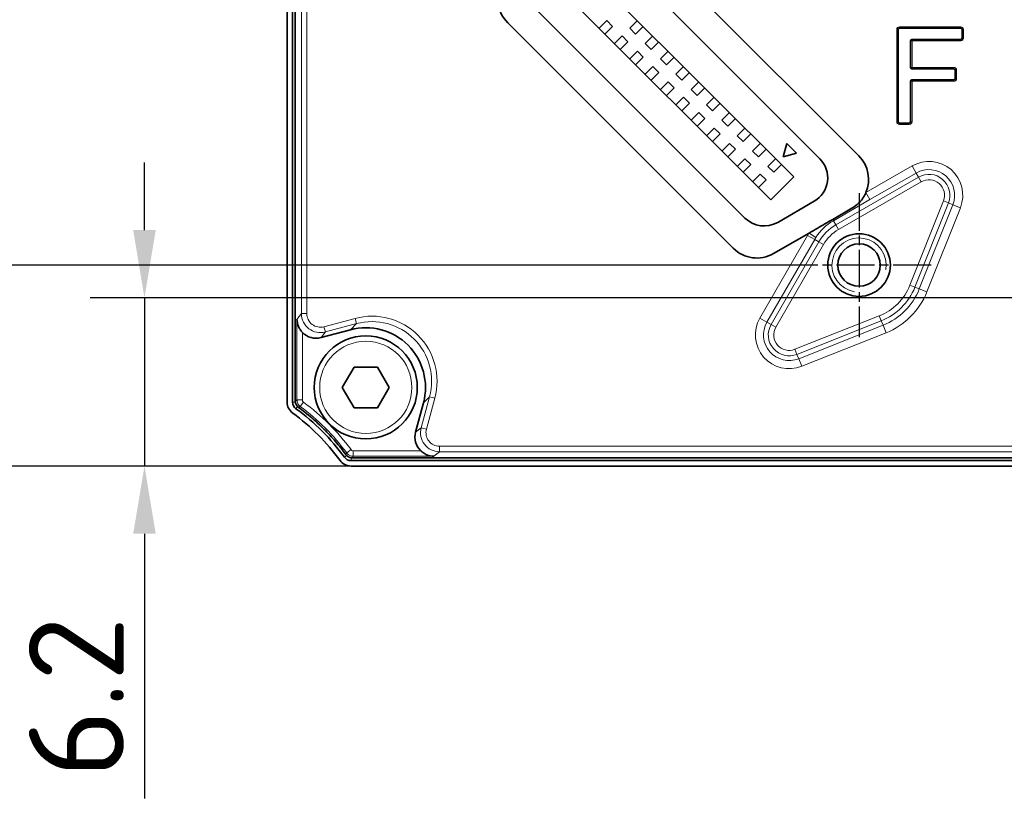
# Model space of a CAD drawing. Header units: millimetres. Extents: x 5 to 415, y 5 to 292.
# Tile 5 of 37: x 128 to 165, y 98 to 126. Entities that reach past the tile are written whole.
import ezdxf

# ---------------------------------------------------------------- set-up
doc = ezdxf.new("R2010")
doc.units = ezdxf.units.MM
doc.linetypes.add('CHAIN', pattern=[0.3543, 0.2362, -0.0295, 0.0591, -0.0295])
doc.linetypes.add('LONG_DASH_DOTTED', pattern=[0.3001, 0.2362, -0.0295, 0.0049, -0.0295])
for name, color, linetype, lineweight in [('Bemaßung (ISO)', 7, 'Continuous', 25), ('Mittelpunktmarkierung (ISO)', 7, 'LONG_DASH_DOTTED', 25), ('Sichtbar (ISO)', 7, 'Continuous', 35), ('Sichtbar schmal (ISO)', 7, 'Continuous', 18)]:
    doc.layers.add(name, color=color, linetype=linetype, lineweight=lineweight)
doc.styles.add('Notiztext (ISO)', font='isocpeur.ttf')
doc.dimstyles.new('Standard (ISO)', dxfattribs={"dimtxt": 3.5, "dimasz": 2.5, "dimexe": 2, "dimexo": 0, "dimgap": 0.762, "dimtad": 1, "dimtoh": 1, "dimdec": 8, "dimrnd": 1e-08, "dimdsep": 46, "dimtxsty": 'Notiztext (ISO)', "dimcen": 0.09, "dimdle": 10, "dimclrd": 256, "dimclre": 256, "dimclrt": 256, "dimadec": 6, "dimazin": 2, "dimtfac": 0.514286, "dimtdec": 3, "dimtmove": 0, "dimatfit": 3, "dimfxl": 1, "dimtolj": 1, "dimlwd": -1, "dimlwe": -1, "dimarcsym": 0})

# ---------------------------------------------------------------- blocks, each defined once
blk = doc.blocks.new('*D27')
at = {"layer": 'Bemaßung (ISO)', "transparency": 16777216}
for p, q in [((170.338, 161.722), (84.852, 161.722)), ((86.852, 159.222), (86.852, 112.522)), ((140.493, 110.022), (84.852, 110.022))]:
    blk.add_line(p, q, dxfattribs=at)
for points in [[(86.435, 159.222), (87.269, 159.222), (86.852, 161.722)], [(86.435, 112.522), (87.269, 112.522), (86.852, 110.022)]]:
    blk.add_solid(points, dxfattribs=at)
at = {"layer": 'Defpoints', "color": 0, "transparency": 16777216}
for p in [(170.338, 161.722), (86.852, 110.022), (140.493, 110.022)]:
    blk.add_point(p, dxfattribs=at)
at = {"layer": 'Bemaßung (ISO)', "transparency": 16777216, "insert": (82.59, 132.372), "char_height": 3.5, "attachment_point": 1, "rotation": 90, "style": 'Notiztext (ISO)'}
blk.add_mtext('\\A1;51.7', dxfattribs=at)
blk = doc.blocks.new('*D28')
at = {"layer": 'Bemaßung (ISO)', "transparency": 16777216}
for p, q in [((139.182, 157.722), (93.317, 157.722)), ((95.317, 155.222), (95.317, 112.522)), ((140.493, 110.022), (93.317, 110.022))]:
    blk.add_line(p, q, dxfattribs=at)
for points in [[(94.9, 155.222), (95.734, 155.222), (95.317, 157.722)], [(94.9, 112.522), (95.734, 112.522), (95.317, 110.022)]]:
    blk.add_solid(points, dxfattribs=at)
at = {"layer": 'Defpoints', "color": 0, "transparency": 16777216}
for p in [(139.182, 157.722), (95.317, 110.022), (140.493, 110.022)]:
    blk.add_point(p, dxfattribs=at)
at = {"layer": 'Bemaßung (ISO)', "transparency": 16777216, "insert": (91.055, 129.847), "char_height": 3.5, "attachment_point": 1, "rotation": 90, "style": 'Notiztext (ISO)'}
blk.add_mtext('\\A1;47.7', dxfattribs=at)
blk = doc.blocks.new('*D29')
at = {"layer": 'Bemaßung (ISO)', "transparency": 16777216}
for p, q in [((142.996, 149.21), (101.327, 149.21)), ((103.327, 146.71), (103.327, 112.522)), ((140.493, 110.022), (101.327, 110.022))]:
    blk.add_line(p, q, dxfattribs=at)
for points in [[(102.91, 146.71), (103.744, 146.71), (103.327, 149.21)], [(102.91, 112.522), (103.744, 112.522), (103.327, 110.022)]]:
    blk.add_solid(points, dxfattribs=at)
at = {"layer": 'Defpoints', "color": 0, "transparency": 16777216}
for p in [(142.996, 149.21), (103.327, 110.022), (140.493, 110.022)]:
    blk.add_point(p, dxfattribs=at)
at = {"layer": 'Bemaßung (ISO)', "transparency": 16777216, "insert": (99.065, 125.766), "char_height": 3.5, "attachment_point": 1, "rotation": 90, "style": 'Notiztext (ISO)'}
blk.add_mtext('\\A1;39.2', dxfattribs=at)
blk = doc.blocks.new('*D30')
at = {"layer": 'Bemaßung (ISO)', "transparency": 16777216}
for p, q in [((156.572, 135.634), (109.519, 135.634)), ((111.519, 133.134), (111.519, 112.522)), ((140.493, 110.022), (109.519, 110.022))]:
    blk.add_line(p, q, dxfattribs=at)
for points in [[(111.102, 133.134), (111.936, 133.134), (111.519, 135.634)], [(111.102, 112.522), (111.936, 112.522), (111.519, 110.022)]]:
    blk.add_solid(points, dxfattribs=at)
at = {"layer": 'Defpoints', "color": 0, "transparency": 16777216}
for p in [(156.572, 135.634), (111.519, 110.022), (140.493, 110.022)]:
    blk.add_point(p, dxfattribs=at)
at = {"layer": 'Bemaßung (ISO)', "transparency": 16777216, "insert": (107.257, 118.978), "char_height": 3.5, "attachment_point": 1, "rotation": 90, "style": 'Notiztext (ISO)'}
blk.add_mtext('\\A1;25.6', dxfattribs=at)
blk = doc.blocks.new('*D31')
at = {"layer": 'Bemaßung (ISO)', "transparency": 16777216}
for p, q in [((142.996, 131.01), (117.074, 131.01)), ((119.074, 128.51), (119.074, 112.522)), ((140.493, 110.022), (117.074, 110.022))]:
    blk.add_line(p, q, dxfattribs=at)
for points in [[(118.657, 128.51), (119.49, 128.51), (119.074, 131.01)], [(118.657, 112.522), (119.49, 112.522), (119.074, 110.022)]]:
    blk.add_solid(points, dxfattribs=at)
at = {"layer": 'Defpoints', "color": 0, "transparency": 16777216}
for p in [(142.996, 131.01), (119.074, 110.022), (140.493, 110.022)]:
    blk.add_point(p, dxfattribs=at)
at = {"layer": 'Bemaßung (ISO)', "transparency": 16777216, "insert": (114.812, 118.766), "char_height": 3.5, "attachment_point": 1, "rotation": 90, "style": 'Notiztext (ISO)'}
blk.add_mtext('\\A1;21', dxfattribs=at)
blk = doc.blocks.new('*D32')
at = {"layer": 'Bemaßung (ISO)', "transparency": 16777216}
for p, q in [((125.263, 119.934), (125.263, 122.434)), ((156.572, 117.434), (123.263, 117.434)), ((125.263, 117.434), (125.263, 110.022)), ((140.493, 110.022), (123.263, 110.022)), ((125.263, 107.522), (125.263, 97.581))]:
    blk.add_line(p, q, dxfattribs=at)
for points in [[(124.847, 119.934), (125.68, 119.934), (125.263, 117.434)], [(124.847, 107.522), (125.68, 107.522), (125.263, 110.022)]]:
    blk.add_solid(points, dxfattribs=at)
at = {"layer": 'Defpoints', "color": 0, "transparency": 16777216}
for p in [(156.572, 117.434), (125.263, 110.022), (140.493, 110.022)]:
    blk.add_point(p, dxfattribs=at)
at = {"layer": 'Bemaßung (ISO)', "transparency": 16777216, "insert": (121.001, 98.343), "char_height": 3.5, "attachment_point": 1, "rotation": 90, "style": 'Notiztext (ISO)'}
blk.add_mtext('\\A1;7.4', dxfattribs=at)
blk = doc.blocks.new('*D33')
at = {"layer": 'Bemaßung (ISO)', "transparency": 16777216}
for p, q in [((132.878, 118.722), (132.878, 121.222)), ((168.118, 116.222), (130.878, 116.222)), ((132.878, 116.222), (132.878, 110.022)), ((140.493, 110.022), (130.878, 110.022)), ((132.878, 107.522), (132.878, 97.756))]:
    blk.add_line(p, q, dxfattribs=at)
for points in [[(132.461, 118.722), (133.294, 118.722), (132.878, 116.222)], [(132.461, 107.522), (133.294, 107.522), (132.878, 110.022)]]:
    blk.add_solid(points, dxfattribs=at)
at = {"layer": 'Defpoints', "color": 0, "transparency": 16777216}
for p in [(168.118, 116.222), (132.878, 110.022), (140.493, 110.022)]:
    blk.add_point(p, dxfattribs=at)
at = {"layer": 'Bemaßung (ISO)', "transparency": 16777216, "insert": (128.616, 98.518), "char_height": 3.5, "attachment_point": 1, "rotation": 90, "style": 'Notiztext (ISO)'}
blk.add_mtext('\\A1;6.2', dxfattribs=at)
blk = doc.blocks.new('*D36')
at = {"layer": 'Bemaßung (ISO)', "transparency": 16777216}
for p, q in [((138.138, 169.667), (138.138, 198.249)), ((171.438, 119.542), (171.438, 198.249)), ((140.638, 196.249), (168.938, 196.249))]:
    blk.add_line(p, q, dxfattribs=at)
for points in [[(140.638, 196.665), (140.638, 195.832), (138.138, 196.249)], [(168.938, 196.665), (168.938, 195.832), (171.438, 196.249)]]:
    blk.add_solid(points, dxfattribs=at)
at = {"layer": 'Defpoints', "color": 0, "transparency": 16777216}
for p in [(171.438, 196.249), (138.138, 169.667), (171.438, 119.542)]:
    blk.add_point(p, dxfattribs=at)
at = {"layer": 'Bemaßung (ISO)', "transparency": 16777216, "insert": (150.938, 200.511), "char_height": 3.5, "attachment_point": 1, "style": 'Notiztext (ISO)'}
blk.add_mtext('\\A1;33.3', dxfattribs=at)

msp = doc.modelspace()

# ---------------------------------------------------------------- linework, layer by layer
at = {"layer": 'Mittelpunktmarkierung (ISO)', "linetype": 'CHAIN', "ltscale": 5.898996}
for p, q in [((159.22654203, 120.08825685), (159.22654203, 114.77953065)), ((161.88090514, 117.43389375), (156.57217893, 117.43389375))]:
    msp.add_line(p, q, dxfattribs=at)
at = {"layer": 'Sichtbar (ISO)'}
for p, q in [((138.13831693, 112.37711885), (138.13831693, 169.66711885)), ((138.33831693, 169.66711885), (138.33831693, 112.37711885)), ((138.43831693, 112.42646334), (138.43831693, 169.61777435)), ((149.67660882, 131.00019348), (159.21639157, 121.46041073)), ((149.57453447, 129.56077504), (157.77697313, 121.35833638)), ((148.90278303, 128.60618089), (156.82237898, 120.68658494)), ((155.97385084, 119.8380568), (148.05425489, 127.75765275)), ((155.01789636, 119.16766568), (147.38386377, 126.80169827)), ((154.58993587, 118.0541334), (146.27033149, 126.37373778)), ((149.64524515, 126.16666249), (149.92808786, 126.44950521)), ((150.1402199, 126.23737317), (149.92808786, 126.44950521)), ((151.05945871, 126.44950521), (150.776616, 126.16666249)), ((149.85737718, 125.95453046), (150.1402199, 126.23737317)), ((150.776616, 126.16666249), (150.98874803, 125.95453046)), ((151.27159075, 126.23737317), (150.98874803, 125.95453046)), ((160.66587589, 126.12081154), (160.66587589, 122.72342585)), ((162.97682677, 126.17080964), (160.71587399, 126.17080964)), ((163.02682486, 125.80993495), (163.02682486, 126.12081154)), ((150.21093057, 125.60097707), (150.49377329, 125.88381978)), ((150.42306261, 125.38884504), (150.70590532, 125.67168775)), ((150.70590532, 125.67168775), (150.49377329, 125.88381978)), ((151.62514414, 125.88381978), (151.34230142, 125.60097707)), ((151.83727617, 125.67168775), (151.55443346, 125.38884504)), ((161.12743465, 124.72423764), (161.12743465, 125.70993875)), ((161.17743275, 125.75993685), (162.97682677, 125.75993685)), ((150.776616, 125.03529164), (151.05945871, 125.31813436)), ((151.27159075, 125.10600232), (151.05945871, 125.31813436)), ((151.34230142, 125.60097707), (151.55443346, 125.38884504)), ((152.19082956, 125.31813436), (151.90798685, 125.03529164)), ((150.98874803, 124.82315961), (151.27159075, 125.10600232)), ((151.90798685, 125.03529164), (152.12011888, 124.82315961)), ((152.40296159, 125.10600232), (152.12011888, 124.82315961)), ((151.34230142, 124.46960622), (151.62514414, 124.75244893)), ((151.55443346, 124.25747419), (151.83727617, 124.5403169)), ((151.83727617, 124.5403169), (151.62514414, 124.75244893)), ((152.75651499, 124.75244893), (152.47367227, 124.46960622)), ((152.96864702, 124.5403169), (152.68580431, 124.25747419)), ((162.72072921, 124.67423954), (161.17743275, 124.67423954)), ((162.77072731, 124.31336485), (162.77072731, 124.62424144)), ((151.90798685, 123.90392079), (152.19082956, 124.18676351)), ((152.40296159, 123.97463147), (152.19082956, 124.18676351)), ((152.47367227, 124.46960622), (152.68580431, 124.25747419)), ((153.32220041, 124.18676351), (153.0393577, 123.90392079)), ((161.12743465, 122.72342585), (161.12743465, 124.21336866)), ((161.17743275, 124.26336675), (162.72072921, 124.26336675)), ((152.12011888, 123.69178876), (152.40296159, 123.97463147)), ((153.0393577, 123.90392079), (153.25148973, 123.69178876)), ((153.53433244, 123.97463147), (153.25148973, 123.69178876)), ((152.47367227, 123.33823537), (152.75651499, 123.62107808)), ((152.96864702, 123.40894605), (152.75651499, 123.62107808)), ((153.88788584, 123.62107808), (153.60504312, 123.33823537)), ((152.68580431, 123.12610334), (152.96864702, 123.40894605)), ((153.60504312, 123.33823537), (153.81717516, 123.12610334)), ((154.10001787, 123.40894605), (153.81717516, 123.12610334)), ((153.0393577, 122.77254994), (153.32220041, 123.05539266)), ((153.25148973, 122.56041791), (153.53433244, 122.84326062)), ((153.53433244, 122.84326062), (153.32220041, 123.05539266)), ((154.45357126, 123.05539266), (154.17072855, 122.77254994)), ((154.17072855, 122.77254994), (154.38286058, 122.56041791)), ((154.66570329, 122.84326062), (154.38286058, 122.56041791)), ((153.60504312, 122.20686452), (153.88788584, 122.48970723)), ((154.10001787, 122.2775752), (153.88788584, 122.48970723)), ((155.01925669, 122.48970723), (154.73641397, 122.20686452)), ((160.71587399, 122.67342776), (161.07743656, 122.67342776)), ((153.81717516, 121.99473249), (154.10001787, 122.2775752)), ((154.73641397, 122.20686452), (154.94854601, 121.99473249)), ((155.23138872, 122.2775752), (154.94854601, 121.99473249)), ((154.17072855, 121.64117909), (154.45357126, 121.92402181)), ((154.38286058, 121.42904706), (154.66570329, 121.71188977)), ((154.66570329, 121.71188977), (154.45357126, 121.92402181)), ((155.58494211, 121.92402181), (155.3020994, 121.64117909)), ((155.3020994, 121.64117909), (155.51423143, 121.42904706)), ((155.79707414, 121.71188977), (155.51423143, 121.42904706)), ((156.43347025, 121.42904706), (156.56287977, 121.91200997)), ((156.56287977, 121.91200997), (156.91643316, 121.55845658)), ((154.73641397, 121.07549367), (155.01925669, 121.35833638)), ((155.23138872, 121.14620435), (155.01925669, 121.35833638)), ((156.15062754, 121.35833638), (155.86778482, 121.07549367)), ((156.91643316, 121.55845658), (156.43347025, 121.42904706)), ((154.94854601, 120.86336164), (155.23138872, 121.14620435)), ((155.86778482, 121.07549367), (156.07991686, 120.86336164)), ((156.36275957, 121.14620435), (156.07991686, 120.86336164)), ((155.3020994, 120.50980825), (155.58494211, 120.79265096)), ((155.79707414, 120.58051892), (155.51423143, 120.29767621)), ((155.79707414, 120.58051892), (155.58494211, 120.79265096)), ((156.82237898, 120.68658494), (155.97385084, 119.8380568)), ((157.56986635, 119.7852042), (156.22500314, 119.00874706)), ((158.25302653, 119.12007206), (158.96003163, 119.52826164)), ((157.3815125, 118.6131652), (156.07467721, 117.85866349)), ((140.47017631, 115.04749362), (139.3872735, 114.75733069)), ((140.17229153, 112.92211885), (140.60530423, 113.67211885)), ((140.60530423, 113.67211885), (141.47132964, 113.67211885)), ((141.47132964, 113.67211885), (141.90434234, 112.92211885)), ((140.60530423, 112.17211885), (140.17229153, 112.92211885)), ((141.90434234, 112.92211885), (141.47132964, 112.17211885)), ((142.87352878, 111.27107541), (143.16369171, 112.35397822)), ((141.47132964, 112.17211885), (140.60530423, 112.17211885)), ((140.49331693, 110.22211885), (191.78331693, 110.22211885)), ((191.78331693, 110.02211885), (140.49331693, 110.02211885)), ((191.73397244, 110.32211885), (140.54266143, 110.32211885))]:
    msp.add_line(p, q, dxfattribs=at)
for centre, radius in [((159.22654203, 117.43389375), 1.1543631), ((159.22654203, 117.43389375), 0.7835), ((141.03831693, 112.92211885), 1.9)]:
    msp.add_circle(centre, radius, dxfattribs=at)
for centre, radius, start, end in [((147.14007283, 127.24347912), 1.23, 150, 225), ((157.06986635, 120.6512296), 1, 300, 45), ((158.34665023, 120.59066939), 1.23, 336.863129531, 45), ((155.72500314, 119.87477247), 1, 225, 300), ((155.45967721, 118.92387474), 1.23, 225, 300), ((138.63831693, 112.37711885), 0.5, 180, 233.773067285), ((138.63831693, 112.37711885), 0.3, 180, 233.983657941), ((133.55584657, 105.43964848), 8.1, 36.226932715, 53.773067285), ((133.69898272, 105.58278463), 8.1, 36.016342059, 53.983657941), ((140.49331693, 110.52211885), 0.5, 216.226932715, 270), ((140.49331693, 110.52211885), 0.3, 216.016342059, 270)]:
    msp.add_arc(centre, radius, start, end, dxfattribs=at)
for centre, major_axis, ratio, start_param, end_param in [((160.7158778, 126.12080773), (-0.03535803, 0.03535803), 0.9999238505, 5.49782522, 7.0685453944), ((162.97682296, 126.12080773), (0.03535803, 0.03535803), 0.9999238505, 5.49782522, 7.0685453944), ((161.17743656, 125.70993495), (-0.03535803, 0.03535803), 0.9999238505, 5.49782522, 7.0685453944), ((162.97682296, 125.80993875), (0.03535803, -0.03535803), 0.9999238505, 5.49782522, 7.0685453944), ((161.17743656, 124.72424144), (-0.03535803, -0.03535803), 0.9999238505, 5.49782522, 7.0685453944), ((162.7207254, 124.62423764), (0.03535803, 0.03535803), 0.9999238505, 5.49782522, 7.0685453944), ((161.17743656, 124.21336485), (-0.03535803, 0.03535803), 0.9999238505, 5.49782522, 7.0685453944), ((162.7207254, 124.31336866), (0.03535803, -0.03535803), 0.9999238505, 5.49782522, 7.0685453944), ((160.7158778, 122.72342966), (-0.03535803, -0.03535803), 0.9999238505, 5.49782522, 7.0685453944), ((161.07743275, 122.72342966), (0.03535803, -0.03535803), 0.9999238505, 5.49782522, 7.0685453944), ((141.03725041, 112.92105233), (1.55776686, 1.55776686), 0.9986314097, 5.2365809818, 7.3297896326), ((139.20664208, 115.43387239), (-0.42652705, -0.55586088), 0.9990761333, 6.1317814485, 7.1990367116), ((143.55007048, 111.09044399), (-0.55586088, -0.42652705), 0.9990761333, 5.3673339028, 6.4345891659)]:
    msp.add_ellipse(centre, major_axis=major_axis, ratio=ratio, start_param=start_param, end_param=end_param, dxfattribs=at)
for points, knots in [([(159.47771989, 120.10736678), (159.46595137, 120.07981744), (159.45311787, 120.05268306), (159.40372545, 119.95767762), (159.36142248, 119.89249016), (159.21646337, 119.71011725), (159.09590947, 119.60671075), (158.96003163, 119.52826164)], [0.455640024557, 0.455640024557, 0.455640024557, 0.455640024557, 0.464823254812, 0.464823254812, 0.488357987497, 0.488357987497, 0.535427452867, 0.535427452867, 0.535427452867, 0.535427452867]), ([(158.25302653, 119.12007206), (158.07192588, 119.01551355), (157.86115925, 118.89208664), (157.58935269, 118.73362138), (157.47642294, 118.66796177), (157.3815125, 118.6131652)], [0.318662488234, 0.318662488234, 0.318662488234, 0.318662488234, 0.381397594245, 0.381397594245, 0.414275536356, 0.414275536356, 0.414275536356, 0.414275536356]), ([(138.50130203, 115.4266005), (138.50247689, 115.34411718), (138.51961298, 115.25563087), (138.57171604, 115.13035412), (138.59332636, 115.08982268), (138.64293492, 115.01506509), (138.67050589, 114.98066555), (138.7012335, 114.94864235)], [0, 0, 0, 0, 0.028171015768, 0.028171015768, 0.042256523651, 0.042256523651, 0.055589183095, 0.055589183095, 0.055589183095, 0.055589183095]), ([(138.560804, 112.18467009), (138.53662719, 112.20241765), (138.51523965, 112.22371288), (138.46890858, 112.28614055), (138.4497752, 112.33149735), (138.44000276, 112.39202564), (138.43874999, 112.40547949), (138.43841092, 112.41902146), (138.4383489, 112.42149868), (138.43831749, 112.42397931), (138.43831693, 112.42646334)], [11.1360574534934, 11.1360574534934, 11.1360574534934, 11.1360574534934, 11.1392016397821, 11.1392016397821, 11.144232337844, 11.144232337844, 11.1456510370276, 11.1456510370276, 11.1456510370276, 11.1459105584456, 11.1459105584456, 11.1459105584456, 11.1459105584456]), ([(140.30086818, 110.44460592), (140.17894003, 110.61078247), (140.05150197, 110.77125809), (139.78315774, 111.08406215), (139.64255757, 111.23580644), (139.35077063, 111.52750262), (139.19962242, 111.66750682), (138.88745617, 111.93530389), (138.72712575, 112.06263541), (138.560804, 112.18467009)], [10.8830896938, 10.8830896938, 10.8830896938, 10.8830896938, 10.94620089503, 10.94620089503, 11.00970265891, 11.00970265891, 11.07294625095, 11.07294625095, 11.13605745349, 11.13605745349, 11.13605745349, 11.13605745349]), ([(140.54266143, 110.32211885), (140.51266986, 110.32212561), (140.4829891, 110.32662061), (140.40893932, 110.34940152), (140.36679263, 110.37448733), (140.3229134, 110.41748159), (140.31374397, 110.42779284), (140.30530996, 110.43870856), (140.30380615, 110.44065486), (140.30232548, 110.44262069), (140.30086818, 110.44460592)], [10.8732365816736, 10.8732365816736, 10.8732365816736, 10.8732365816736, 10.876370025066, 10.876370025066, 10.8813835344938, 10.8813835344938, 10.8828315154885, 10.8828315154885, 10.8828315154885, 10.8830896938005, 10.8830896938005, 10.8830896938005, 10.8830896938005]), ([(143.06484044, 110.58503541), (143.09686364, 110.5543078), (143.13126318, 110.52673683), (143.20602077, 110.47712828), (143.24655221, 110.45551795), (143.37182896, 110.4034149), (143.46031527, 110.38627881), (143.54279859, 110.38510395)], [0.126506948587, 0.126506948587, 0.126506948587, 0.126506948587, 0.139839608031, 0.139839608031, 0.153925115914, 0.153925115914, 0.182096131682, 0.182096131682, 0.182096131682, 0.182096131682])]:
    msp.add_open_spline(points, degree=3, knots=knots, dxfattribs=at)
at = {"layer": 'Sichtbar schmal (ISO)'}
for p, q in [((138.66627334, 156.65452249), (138.66627334, 115.64159529)), ((138.86620481, 115.64159529), (138.86620481, 155.32441379)), ((160.6150013, 126.12168804), (160.6150013, 122.72254936)), ((160.6150013, 126.12168804), (160.6649994, 126.12168804)), ((160.6649994, 126.12168804), (160.66587589, 126.12081154)), ((160.6649994, 122.72254936), (160.6649994, 126.12168804)), ((160.71587399, 126.17080964), (160.71499749, 126.17168613)), ((160.71499749, 126.17168613), (162.97770326, 126.17168613)), ((162.97770326, 126.22168423), (160.7150013, 126.22168423)), ((162.97770326, 126.17168613), (162.97682677, 126.17080964)), ((162.97770326, 126.22168423), (162.97770326, 126.17168613)), ((163.02682486, 126.12081154), (163.02770136, 126.12168804)), ((163.02770136, 126.12168804), (163.02770136, 125.80905845)), ((163.07769946, 125.80905845), (163.07769946, 126.12168423)), ((161.12743465, 125.70993875), (161.12831115, 125.70906226)), ((161.12831115, 125.70906226), (161.12831115, 124.72511413)), ((161.12831115, 125.70906226), (161.17830924, 125.70906226)), ((161.17830924, 125.75906036), (161.17743275, 125.75993685)), ((162.97770326, 125.75906036), (161.17830924, 125.75906036)), ((161.17830924, 125.70906226), (161.17830924, 125.75906036)), ((161.17830924, 125.70906226), (162.97769946, 125.70906226)), ((161.17830924, 124.72511413), (161.17830924, 125.70906226)), ((162.97682677, 125.75993685), (162.97770326, 125.75906036)), ((163.02770136, 125.80905845), (163.02682486, 125.80993495)), ((163.07769946, 125.80905845), (163.02770136, 125.80905845)), ((161.12831115, 124.72511413), (161.12743465, 124.72423764)), ((161.17830924, 124.72511413), (161.12831115, 124.72511413)), ((161.17743275, 124.67423954), (161.17830924, 124.67511604)), ((162.72160571, 124.72511413), (161.17830924, 124.72511413)), ((161.17830924, 124.67511604), (161.17830924, 124.72511413)), ((161.17830924, 124.67511604), (162.72160571, 124.67511604)), ((162.72160571, 124.67511604), (162.72072921, 124.67423954)), ((162.72160571, 124.72511413), (162.72160571, 124.67511604)), ((162.77072731, 124.62424144), (162.7716038, 124.62511794)), ((162.7716038, 124.62511794), (162.7716038, 124.31248836)), ((162.8216019, 124.31248836), (162.8216019, 124.62511413)), ((161.12743465, 124.21336866), (161.12831115, 124.21249216)), ((161.12831115, 124.21249216), (161.12831115, 122.72254936)), ((161.12831115, 124.21249216), (161.17830924, 124.21249216)), ((161.17830924, 124.26249026), (161.17743275, 124.26336675)), ((162.72160571, 124.26249026), (161.17830924, 124.26249026)), ((161.17830924, 124.21249216), (161.17830924, 124.26249026)), ((161.17830924, 124.21249216), (162.7216019, 124.21249216)), ((161.17830924, 122.72254936), (161.17830924, 124.21249216)), ((162.72072921, 124.26336675), (162.72160571, 124.26249026)), ((162.7716038, 124.31248836), (162.77072731, 124.31336485)), ((162.8216019, 124.31248836), (162.7716038, 124.31248836)), ((160.6649994, 122.72254936), (160.6150013, 122.72254936)), ((160.66587589, 122.72342585), (160.6649994, 122.72254936)), ((161.12831115, 122.72254936), (161.12743465, 122.72342585)), ((161.17830924, 122.72254936), (161.12831115, 122.72254936)), ((160.71499749, 122.67255126), (160.71587399, 122.67342776)), ((161.07831305, 122.67255126), (160.71499749, 122.67255126)), ((160.71499749, 122.62255317), (160.71499749, 122.67255126)), ((160.71499749, 122.62255317), (161.07830924, 122.62255317)), ((161.07743656, 122.67342776), (161.07831305, 122.67255126)), ((161.17897967, 121.08958957), (159.47771989, 120.10736678)), ((161.3288883, 120.82994022), (161.17897967, 121.08958957)), ((161.4164949, 120.67820113), (158.36920394, 118.91884688)), ((159.62762852, 119.84771743), (161.3288883, 120.82994022)), ((161.3288883, 120.82994022), (161.4164949, 120.67820113)), ((161.4164949, 120.67820113), (161.51643398, 120.50510156)), ((158.46914303, 118.74574731), (161.51643398, 120.50510156)), ((158.28159734, 119.07058596), (159.62762852, 119.84771743)), ((159.47771989, 120.10736678), (159.62762852, 119.84771743)), ((162.3339666, 119.79859203), (161.09898544, 116.69000772)), ((161.28474132, 116.61621046), (162.51972248, 119.72479477)), ((162.68255608, 119.66010409), (161.44757492, 116.55151978)), ((161.72620874, 116.44082389), (162.9611899, 119.5494082)), ((162.51972248, 119.72479477), (162.3339666, 119.79859203)), ((162.68255608, 119.66010409), (162.51972248, 119.72479477)), ((162.9611899, 119.5494082), (162.68255608, 119.66010409)), ((158.28159734, 119.07058596), (158.25302653, 119.12007206)), ((158.28159734, 119.07058596), (158.36920394, 118.91884688)), ((158.46914303, 118.74574731), (158.36920394, 118.91884688)), ((157.33020046, 118.52874706), (155.57084621, 115.48145611)), ((155.83049556, 115.33154748), (157.58984982, 118.37883844)), ((157.58984982, 118.37883844), (157.33020046, 118.52874706)), ((157.63413615, 118.45169794), (157.3815125, 118.6131652)), ((157.58984982, 118.37883844), (157.7415889, 118.29123184)), ((157.7415889, 118.29123184), (155.98223465, 115.24394088)), ((156.15533422, 115.1440018), (157.91468847, 118.19129275)), ((157.7415889, 118.29123184), (157.91468847, 118.19129275)), ((161.28474132, 116.61621046), (161.09898544, 116.69000772)), ((161.44757492, 116.55151978), (161.28474132, 116.61621046)), ((161.44757492, 116.55151978), (161.72620874, 116.44082389)), ((138.50130203, 115.4266005), (138.66627334, 115.64159529)), ((138.86620481, 115.64159529), (138.66627334, 115.64159529)), ((140.64452228, 115.46670463), (139.49539864, 115.15879788)), ((140.64452228, 115.46670463), (140.69626835, 115.27358566)), ((155.83049556, 115.33154748), (155.57084621, 115.48145611)), ((159.97042806, 115.56145034), (156.86184375, 114.32646918)), ((160.04422532, 115.37569446), (159.97042806, 115.56145034)), ((138.50130203, 115.4266005), (138.50130203, 112.45829542)), ((139.49539864, 115.15879788), (139.54714472, 114.96567891)), ((139.54714472, 114.96567891), (140.69626835, 115.27358566)), ((140.69626835, 115.27358566), (140.47017631, 115.04749362)), ((155.83049556, 115.33154748), (155.98223465, 115.24394088)), ((155.98223465, 115.24394088), (156.15533422, 115.1440018)), ((156.93564101, 114.1407133), (160.04422532, 115.37569446)), ((160.108916, 115.21286086), (157.00033169, 113.9778797)), ((160.108916, 115.21286086), (160.04422532, 115.37569446)), ((160.108916, 115.21286086), (160.21961189, 114.93422704)), ((138.7012335, 112.45829542), (138.7012335, 114.94864235)), ((139.3872735, 114.75733069), (139.54714472, 114.96567891)), ((157.11102758, 113.69924588), (160.21961189, 114.93422704)), ((156.93564101, 114.1407133), (156.86184375, 114.32646918)), ((157.00033169, 113.9778797), (156.93564101, 114.1407133)), ((157.00033169, 113.9778797), (157.11102758, 113.69924588)), ((143.38978375, 112.58007026), (143.081877, 111.43094663)), ((143.16369171, 112.35397822), (143.38978375, 112.58007026)), ((143.58290272, 112.52832419), (143.38978375, 112.58007026)), ((138.33831693, 112.37711885), (138.4424139, 112.37711885)), ((138.52263719, 112.2179948), (138.46191214, 112.13446405)), ((138.50130203, 112.45829542), (138.7012335, 112.45829542)), ((138.62287806, 112.21717328), (138.74175884, 112.37792138)), ((143.27499597, 111.37920056), (143.58290272, 112.52832419)), ((143.081877, 111.43094663), (142.87352878, 111.27107541)), ((143.27499597, 111.37920056), (143.081877, 111.43094663)), ((188.51884049, 110.75000672), (143.75779338, 110.75000672)), ((143.75779338, 110.75000672), (143.75779338, 110.55007525)), ((140.25066214, 110.34571405), (140.33419288, 110.4064391)), ((140.33337137, 110.50667997), (140.49411946, 110.62556075)), ((143.06484044, 110.58503541), (140.57449351, 110.58503541)), ((140.57449351, 110.38510395), (140.57449351, 110.58503541)), ((140.57449351, 110.38510395), (143.54279859, 110.38510395)), ((143.75779338, 110.55007525), (143.54279859, 110.38510395)), ((143.75779338, 110.55007525), (188.51884049, 110.55007525)), ((140.49331693, 110.32621581), (140.49331693, 110.22211885))]:
    msp.add_line(p, q, dxfattribs=at)
msp.add_circle((141.03831693, 112.92211885), 1.7, dxfattribs=at)
for centre, radius, start, end in [((160.71500511, 126.12168042), 0.10000762, 90.002181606, 179.995636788), ((162.97769565, 126.12168042), 0.10000762, 0.002181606, 89.995636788), ((161.17830924, 125.70906226), 0.0499981, 90, 179.995636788), ((162.97769565, 125.80906607), 0.10000762, 270.002181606, 359.995636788), ((161.17830924, 124.72511413), 0.0499981, 180, 269.995636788), ((162.72159809, 124.62511032), 0.10000762, 0.002181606, 89.995636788), ((161.17830924, 124.21249216), 0.0499981, 90, 179.995636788), ((162.72159809, 124.31249597), 0.10000762, 270.002181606, 359.995636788), ((160.71500511, 122.72255697), 0.10000762, 180.002181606, 269.995636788), ((161.07830544, 122.72255697), 0.10000762, 270.002181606, 359.995636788), ((161.80241544, 120.00976715), 1.24687153, 338.333020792, 120), ((161.80241544, 120.00976715), 0.94705428, 338.333020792, 120), ((161.80241544, 120.00976715), 0.77184108, 338.333020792, 120), ((161.80241544, 120.00976715), 0.57196291, 338.333020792, 120), ((159.22654203, 117.43389375), 1.88988938, 120, 147.414860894), ((159.22654203, 117.43389375), 1.71467618, 120, 150), ((159.22654203, 117.43389375), 1.51479801, 120, 150), ((159.22654203, 117.43389375), 2.18970663, 147.414860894, 150), ((159.22654203, 117.43389375), 1.88988938, 147.414860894, 150), ((159.22654203, 117.43389375), 1, 350, 260), ((159.22654208, 117.4338937), 2.01479788, 291.666979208, 338.333020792), ((159.22654208, 117.4338937), 2.21467604, 291.666979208, 338.333020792), ((159.22654208, 117.4338937), 2.38988925, 291.666979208, 338.333020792), ((159.22654208, 117.4338937), 2.6897065, 291.666979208, 338.333020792), ((156.65066863, 114.85802034), 1.24687153, 150, 291.666979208), ((156.65066863, 114.85802034), 0.94705428, 150, 291.666979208), ((156.65066863, 114.85802034), 0.77184108, 150, 291.666979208), ((156.65066863, 114.85802034), 0.57196291, 150, 291.666979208), ((133.76599147, 105.64979339), 8.16822049, 36.484669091, 53.515330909), ((133.76599147, 105.64979339), 8.36815195, 36.484669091, 53.515330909)]:
    msp.add_arc(centre, radius, start, end, dxfattribs=at)
for centre, major_axis, ratio, start_param, end_param in [((160.71500511, 126.12168042), (-0.03536342, 0.03536342), 0.999771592, 5.49782522, 7.0685453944), ((160.71499749, 126.22168423), (-0.00000003, -0.05), 0.0000761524, 0.0087266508, 1.5708724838), ((162.97769565, 126.12168042), (0.03536342, 0.03536342), 0.999771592, 5.49782522, 7.0685453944), ((163.07769946, 126.12168804), (-0.05, 0.00000003), 0.0000761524, 0.0087266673, 1.570872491), ((162.97770326, 125.70906226), (0.00000003, 0.05), 0.0000761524, 0.0087266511, 1.5708724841), ((162.97769565, 125.80906607), (0.03536342, -0.03536342), 0.999771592, 5.49782522, 7.0685453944), ((162.72159809, 124.62511032), (0.03536342, 0.03536342), 0.999771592, 5.49782522, 7.0685453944), ((162.8216019, 124.62511794), (-0.05, 0.00000003), 0.0000761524, 0.0087266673, 1.570872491), ((162.72160571, 124.21249216), (0.00000003, 0.05), 0.0000761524, 0.00872667, 1.5708724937), ((162.72159809, 124.31249597), (0.03536342, -0.03536342), 0.999771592, 5.49782522, 7.0685453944), ((160.71500511, 122.72255697), (-0.03536342, -0.03536342), 0.999771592, 5.49782522, 7.0685453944), ((161.07830544, 122.72255697), (0.03536342, -0.03536342), 0.999771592, 5.49782522, 7.0685453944), ((161.07831305, 122.62255317), (0.00000003, 0.05), 0.0000761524, 0.0087266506, 1.5708724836), ((139.3663762, 115.64204195), (-0.42630198, -0.55556756), 0.9996036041, 5.3673339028, 7.1990367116), ((139.3663762, 115.64204195), (-0.30466218, -0.39704349), 0.9990761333, 5.3673339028, 7.1990367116), ((141.26314858, 113.14695049), (1.69938203, 1.69938203), 0.9986314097, 5.2365809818, 7.3297896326), ((141.26314858, 113.14695049), (1.55815422, 1.55815422), 0.9983831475, 5.2365809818, 7.3297896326), ((143.75824004, 111.25017811), (-0.55556756, -0.42630198), 0.9996036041, 5.3673339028, 7.1990367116), ((143.75824004, 111.25017811), (-0.39704349, -0.30466218), 0.9990761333, 5.3673339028, 7.1990367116)]:
    msp.add_ellipse(centre, major_axis=major_axis, ratio=ratio, start_param=start_param, end_param=end_param, dxfattribs=at)
for points in [[(138.50130203, 112.45829542), (138.48030699, 112.44770953), (138.45931196, 112.43709895), (138.43831693, 112.42646334)], [(138.560804, 112.18467009), (138.58149307, 112.19553019), (138.60218444, 112.20636447), (138.62287806, 112.21717328)], [(140.33337137, 110.50667997), (140.32256256, 110.48598635), (140.31172828, 110.46529498), (140.30086818, 110.44460592)], [(140.54266143, 110.32211885), (140.55329704, 110.34311387), (140.56390762, 110.3641089), (140.57449351, 110.38510395)]]:
    msp.add_open_spline(points, degree=3, dxfattribs=at)
for points, knots in [([(138.50130203, 112.45829542), (138.50131184, 112.41570291), (138.51056119, 112.37291675), (138.54120912, 112.30564486), (138.55847824, 112.27942546), (138.59271894, 112.24184276), (138.60730964, 112.22869241), (138.62287806, 112.21717328)], [-0.0092956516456, -0.0092956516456, -0.0092956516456, -0.0092956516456, -0.0050359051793, -0.0050359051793, -0.0019368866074, -0.0019368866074, 0, 0, 0, 0]), ([(138.74175884, 112.37792138), (138.73656788, 112.38176034), (138.7317031, 112.38614318), (138.72028721, 112.39866957), (138.71453021, 112.40740905), (138.70431474, 112.42983327), (138.7012335, 112.44409627), (138.7012335, 112.45829542)], [0, 0, 0, 0, 0.0019368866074, 0.0019368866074, 0.0050359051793, 0.0050359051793, 0.0092956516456, 0.0092956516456, 0.0092956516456, 0.0092956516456]), ([(140.33337137, 110.50667997), (140.35870512, 110.4724407), (140.39158276, 110.44353965), (140.4562246, 110.40767549), (140.48569948, 110.39686305), (140.53557647, 110.38700576), (140.55512691, 110.38510841), (140.57449351, 110.38510395)], [-0.009295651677, -0.009295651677, -0.009295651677, -0.009295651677, -0.005035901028, -0.005035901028, -0.0019368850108, -0.0019368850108, 0, 0, 0, 0]), ([(140.57449351, 110.58503541), (140.56803723, 110.58503541), (140.5615198, 110.58566665), (140.54489297, 110.58895008), (140.53506769, 110.59255361), (140.51352066, 110.60450883), (140.5025624, 110.61414439), (140.49411946, 110.62556075)], [0, 0, 0, 0, 0.0019368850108, 0.0019368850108, 0.005035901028, 0.005035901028, 0.009295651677, 0.009295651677, 0.009295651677, 0.009295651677])]:
    msp.add_open_spline(points, degree=3, knots=knots, dxfattribs=at)

# ---------------------------------------------------------------- dimensions: what is measured, and where the dimension line sits
at = {"layer": 'Bemaßung (ISO)'}
dim = msp.add_linear_dim(base=(171.4383169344, 196.2488004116), p1=(138.1383169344, 169.6671188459), p2=(171.4383169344, 119.5421395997), dimstyle='Standard (ISO)', override={"dimgap": 0.762, "dimtoh": 0, "dimdec": 8, "dimtol": 0, "dimlim": 0, "dimtp": 0, "dimtm": 0, "dimtdec": 3, "dimtofl": 0, "dimatfit": 1}, dxfattribs=at)
dim.commit()
dim.dimension.update_dxf_attribs({"geometry": '*D36', "text_midpoint": (154.7883169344, 196.2488004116), "dimtype": 160})
for base, p1, p2, override, picture, middle in [((86.8520729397, 110.0221188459), (170.3383169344, 161.7221188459), (140.4933169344, 110.0221188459), {"dimgap": 0.762, "dimtoh": 0, "dimdec": 8, "dimtol": 0, "dimlim": 0, "dimtp": 0, "dimtm": 0, "dimtdec": 3, "dimtofl": 0, "dimatfit": 1}, '*D27', (86.8520729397, 135.8721188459)), ((95.3170940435, 110.0221188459), (139.1823768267, 157.7221188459), (140.4933169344, 110.0221188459), {"dimgap": 0.762, "dimtoh": 0, "dimdec": 8, "dimtol": 0, "dimlim": 0, "dimtp": 0, "dimtm": 0, "dimtdec": 3, "dimtofl": 0, "dimatfit": 1}, '*D28', (95.3170940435, 133.8721188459)), ((103.32700649, 110.02211885), (142.99572873, 149.21034395), (140.49331693, 110.02211885), {"dimgap": 0.762, "dimtoh": 0, "dimdec": 1, "dimtol": 0, "dimlim": 0, "dimtp": 0, "dimtm": 0, "dimtdec": 3, "dimtofl": 0, "dimatfit": 1}, '*D29', (103.32700649, 129.6162314)), ((111.51896239, 110.02211885), (156.57217893, 135.63389375), (140.49331693, 110.02211885), {"dimgap": 0.762, "dimtoh": 0, "dimdec": 1, "dimtol": 0, "dimlim": 0, "dimtp": 0, "dimtm": 0, "dimtdec": 3, "dimtofl": 0, "dimatfit": 1}, '*D30', (111.51896239, 122.8280063)), ((119.07376617, 110.02211885), (142.99572873, 131.01034395), (140.49331693, 110.02211885), {"dimgap": 0.762, "dimtoh": 0, "dimdec": 1, "dimtol": 0, "dimlim": 0, "dimtp": 0, "dimtm": 0, "dimtdec": 3, "dimtofl": 0, "dimatfit": 1}, '*D31', (119.07376617, 120.5162314)), ((125.26324397, 110.02211885), (156.57217893, 117.43389375), (140.49331693, 110.02211885), {"dimgap": 0.762, "dimtoh": 0, "dimdec": 1, "dimtol": 0, "dimlim": 0, "dimtp": 0, "dimtm": 0, "dimtdec": 3, "dimtofl": 1, "dimatfit": 1}, '*D32', (125.26324397, 101.14318876)), ((132.8778181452, 110.0221188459), (168.1182961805, 116.2221188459), (140.4933169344, 110.0221188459), {"dimgap": 0.762, "dimtoh": 0, "dimdec": 8, "dimtol": 0, "dimlim": 0, "dimtp": 0, "dimtm": 0, "dimtdec": 3, "dimtofl": 1, "dimatfit": 1}, '*D33', (132.8778181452, 101.1431887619))]:
    dim = msp.add_linear_dim(base=base, p1=p1, p2=p2, angle=90, dimstyle='Standard (ISO)', override=override, dxfattribs=at)
    dim.commit()
    dim.dimension.update_dxf_attribs({"geometry": picture, "text_midpoint": middle, "dimtype": 160})

doc.saveas('drawing.dxf')
